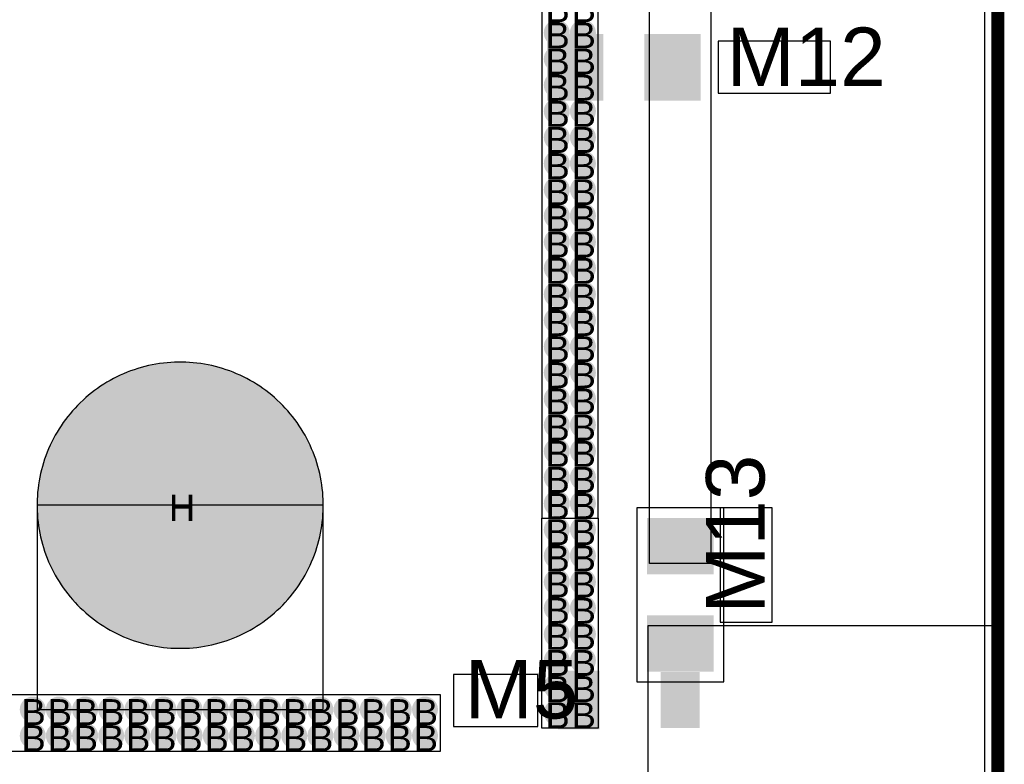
# Model space of a CAD drawing. Header units: millimetres. Extents: x -1.67 to 3.42, y -2.81 to 3.27.
# Tile 29 of 37: x 0.75 to 1.5, y 1.68 to 2.25. Entities that reach past the tile are written whole.
import ezdxf

# ---------------------------------------------------------------- set-up
doc = ezdxf.new("R2010")
doc.units = ezdxf.units.MM
doc.header["$MEASUREMENT"] = 0
for name, color, linetype in [('BottomLayer', 5, 'Continuous'), ('BottomSolder', 6, 'Continuous'), ('DrillDrawing', 1, 'Continuous'), ('Mechanical1', 6, 'Continuous'), ('TopLayer', 1, 'Continuous'), ('TopOverlay', 2, 'Continuous'), ('TopSolder', 216, 'Continuous')]:
    doc.layers.add(name, color=color, linetype=linetype)
doc.styles.add('Arial', font='arial.ttf', dxfattribs={"height": 0.2})

msp = doc.modelspace()

# ---------------------------------------------------------------- hatches: boundary and pattern name
at = {"layer": 'BottomLayer'}
h = msp.add_hatch(color=5, dxfattribs=at)
edge = h.paths.add_edge_path()
edge.add_arc((1.161, 2.23815), 0.01, 0, 360)
h = msp.add_hatch(color=5, dxfattribs=at)
edge = h.paths.add_edge_path()
edge.add_arc((1.1811, 2.23815), 0.01, 0, 360)
h = msp.add_hatch(color=5, dxfattribs=at)
edge = h.paths.add_edge_path()
edge.add_arc((1.161, 2.21805), 0.01, 0, 360)
h = msp.add_hatch(color=5, dxfattribs=at)
edge = h.paths.add_edge_path()
edge.add_arc((1.1811, 2.21805), 0.01, 0, 360)
h = msp.add_hatch(color=5, dxfattribs=at)
edge = h.paths.add_edge_path()
edge.add_arc((1.161, 2.19795), 0.01, 0, 360)
h = msp.add_hatch(color=5, dxfattribs=at)
edge = h.paths.add_edge_path()
edge.add_arc((1.1811, 2.19795), 0.01, 0, 360)
h = msp.add_hatch(color=5, dxfattribs=at)
edge = h.paths.add_edge_path()
edge.add_arc((1.161, 2.17785), 0.01, 0, 360)
h = msp.add_hatch(color=5, dxfattribs=at)
edge = h.paths.add_edge_path()
edge.add_arc((1.1811, 2.17785), 0.01, 0, 360)
h = msp.add_hatch(color=5, dxfattribs=at)
edge = h.paths.add_edge_path()
edge.add_arc((1.161, 2.15775), 0.01, 0, 360)
h = msp.add_hatch(color=5, dxfattribs=at)
edge = h.paths.add_edge_path()
edge.add_arc((1.1811, 2.15775), 0.01, 0, 360)
h = msp.add_hatch(color=5, dxfattribs=at)
edge = h.paths.add_edge_path()
edge.add_arc((1.161, 2.13765), 0.01, 0, 360)
h = msp.add_hatch(color=5, dxfattribs=at)
edge = h.paths.add_edge_path()
edge.add_arc((1.1811, 2.13765), 0.01, 0, 360)
h = msp.add_hatch(color=5, dxfattribs=at)
edge = h.paths.add_edge_path()
edge.add_arc((1.161, 2.11755), 0.01, 0, 360)
h = msp.add_hatch(color=5, dxfattribs=at)
edge = h.paths.add_edge_path()
edge.add_arc((1.1811, 2.11755), 0.01, 0, 360)
h = msp.add_hatch(color=5, dxfattribs=at)
edge = h.paths.add_edge_path()
edge.add_arc((1.161, 2.09745), 0.01, 0, 360)
h = msp.add_hatch(color=5, dxfattribs=at)
edge = h.paths.add_edge_path()
edge.add_arc((1.1811, 2.09745), 0.01, 0, 360)
h = msp.add_hatch(color=5, dxfattribs=at)
edge = h.paths.add_edge_path()
edge.add_arc((1.161, 2.07735), 0.01, 0, 360)
h = msp.add_hatch(color=5, dxfattribs=at)
edge = h.paths.add_edge_path()
edge.add_arc((1.1811, 2.07735), 0.01, 0, 360)
h = msp.add_hatch(color=5, dxfattribs=at)
edge = h.paths.add_edge_path()
edge.add_arc((1.161, 2.05725), 0.01, 0, 360)
h = msp.add_hatch(color=5, dxfattribs=at)
edge = h.paths.add_edge_path()
edge.add_arc((1.1811, 2.05725), 0.01, 0, 360)
h = msp.add_hatch(color=5, dxfattribs=at)
edge = h.paths.add_edge_path()
edge.add_arc((1.161, 2.03715), 0.01, 0, 360)
h = msp.add_hatch(color=5, dxfattribs=at)
edge = h.paths.add_edge_path()
edge.add_arc((1.1811, 2.03715), 0.01, 0, 360)
h = msp.add_hatch(color=5, dxfattribs=at)
edge = h.paths.add_edge_path()
edge.add_arc((1.161, 2.01705), 0.01, 0, 360)
h = msp.add_hatch(color=5, dxfattribs=at)
edge = h.paths.add_edge_path()
edge.add_arc((1.1811, 2.01705), 0.01, 0, 360)
h = msp.add_hatch(color=5, dxfattribs=at)
edge = h.paths.add_edge_path()
edge.add_arc((1.161, 1.99695), 0.01, 0, 360)
h = msp.add_hatch(color=5, dxfattribs=at)
edge = h.paths.add_edge_path()
edge.add_arc((1.1811, 1.99695), 0.01, 0, 360)
h = msp.add_hatch(color=5, dxfattribs=at)
edge = h.paths.add_edge_path()
edge.add_arc((1.161, 1.97685), 0.01, 0, 360)
h = msp.add_hatch(color=5, dxfattribs=at)
edge = h.paths.add_edge_path()
edge.add_arc((1.1811, 1.97685), 0.01, 0, 360)
h = msp.add_hatch(color=5, dxfattribs=at)
edge = h.paths.add_edge_path()
edge.add_arc((1.161, 1.95675), 0.01, 0, 360)
h = msp.add_hatch(color=5, dxfattribs=at)
edge = h.paths.add_edge_path()
edge.add_arc((1.1811, 1.95675), 0.01, 0, 360)
h = msp.add_hatch(color=5, dxfattribs=at)
edge = h.paths.add_edge_path()
edge.add_arc((0.8715, 1.875), 0.0725, 0, 360)
h = msp.add_hatch(color=5, dxfattribs=at)
edge = h.paths.add_edge_path()
edge.add_arc((1.161, 1.93665), 0.01, 0, 360)
h = msp.add_hatch(color=5, dxfattribs=at)
edge = h.paths.add_edge_path()
edge.add_arc((1.1811, 1.93665), 0.01, 0, 360)
h = msp.add_hatch(color=5, dxfattribs=at)
edge = h.paths.add_edge_path()
edge.add_arc((1.161, 1.91655), 0.01, 0, 360)
h = msp.add_hatch(color=5, dxfattribs=at)
edge = h.paths.add_edge_path()
edge.add_arc((1.1811, 1.91655), 0.01, 0, 360)
h = msp.add_hatch(color=5, dxfattribs=at)
edge = h.paths.add_edge_path()
edge.add_arc((1.161, 1.89645), 0.01, 0, 360)
h = msp.add_hatch(color=5, dxfattribs=at)
edge = h.paths.add_edge_path()
edge.add_arc((1.1811, 1.89645), 0.01, 0, 360)
h = msp.add_hatch(color=5, dxfattribs=at)
edge = h.paths.add_edge_path()
edge.add_arc((1.161, 1.87635), 0.01, 0, 360)
h = msp.add_hatch(color=5, dxfattribs=at)
edge = h.paths.add_edge_path()
edge.add_arc((1.1811, 1.87635), 0.01, 0, 360)
h = msp.add_hatch(color=5, dxfattribs=at)
edge = h.paths.add_edge_path()
edge.add_arc((1.161, 1.85625), 0.01, 0, 360)
h = msp.add_hatch(color=5, dxfattribs=at)
edge = h.paths.add_edge_path()
edge.add_arc((1.1811, 1.85625), 0.01, 0, 360)
h = msp.add_hatch(color=5, dxfattribs=at)
edge = h.paths.add_edge_path()
edge.add_arc((1.161, 1.83615), 0.01, 0, 360)
h = msp.add_hatch(color=5, dxfattribs=at)
edge = h.paths.add_edge_path()
edge.add_arc((1.1811, 1.83615), 0.01, 0, 360)
h = msp.add_hatch(color=5, dxfattribs=at)
edge = h.paths.add_edge_path()
edge.add_arc((1.161, 1.81605), 0.01, 0, 360)
h = msp.add_hatch(color=5, dxfattribs=at)
edge = h.paths.add_edge_path()
edge.add_arc((1.1811, 1.81605), 0.01, 0, 360)
h = msp.add_hatch(color=5, dxfattribs=at)
edge = h.paths.add_edge_path()
edge.add_arc((1.161, 1.79595), 0.01, 0, 360)
h = msp.add_hatch(color=5, dxfattribs=at)
edge = h.paths.add_edge_path()
edge.add_arc((1.1811, 1.79595), 0.01, 0, 360)
h = msp.add_hatch(color=5, dxfattribs=at)
edge = h.paths.add_edge_path()
edge.add_arc((1.161, 1.77585), 0.01, 0, 360)
h = msp.add_hatch(color=5, dxfattribs=at)
edge = h.paths.add_edge_path()
edge.add_arc((1.1811, 1.77585), 0.01, 0, 360)
h = msp.add_hatch(color=5, dxfattribs=at)
edge = h.paths.add_edge_path()
edge.add_arc((1.161, 1.75575), 0.01, 0, 360)
h = msp.add_hatch(color=5, dxfattribs=at)
edge = h.paths.add_edge_path()
edge.add_arc((1.1811, 1.75575), 0.01, 0, 360)
h = msp.add_hatch(color=5, dxfattribs=at)
edge = h.paths.add_edge_path()
edge.add_arc((1.161, 1.73565), 0.01, 0, 360)
h = msp.add_hatch(color=5, dxfattribs=at)
edge = h.paths.add_edge_path()
edge.add_arc((1.1811, 1.73565), 0.01, 0, 360)
h = msp.add_hatch(color=5, dxfattribs=at)
edge = h.paths.add_edge_path()
edge.add_arc((0.7582, 1.71793), 0.01, 0, 360)
h = msp.add_hatch(color=5, dxfattribs=at)
edge = h.paths.add_edge_path()
edge.add_arc((0.7783, 1.71793), 0.01, 0, 360)
h = msp.add_hatch(color=5, dxfattribs=at)
edge = h.paths.add_edge_path()
edge.add_arc((0.7984, 1.71793), 0.01, 0, 360)
h = msp.add_hatch(color=5, dxfattribs=at)
edge = h.paths.add_edge_path()
edge.add_arc((0.8185, 1.71793), 0.01, 0, 360)
h = msp.add_hatch(color=5, dxfattribs=at)
edge = h.paths.add_edge_path()
edge.add_arc((0.8386, 1.71793), 0.01, 0, 360)
h = msp.add_hatch(color=5, dxfattribs=at)
edge = h.paths.add_edge_path()
edge.add_arc((0.8587, 1.71793), 0.01, 0, 360)
h = msp.add_hatch(color=5, dxfattribs=at)
edge = h.paths.add_edge_path()
edge.add_arc((0.8788, 1.71793), 0.01, 0, 360)
h = msp.add_hatch(color=5, dxfattribs=at)
edge = h.paths.add_edge_path()
edge.add_arc((0.8989, 1.71793), 0.01, 0, 360)
h = msp.add_hatch(color=5, dxfattribs=at)
edge = h.paths.add_edge_path()
edge.add_arc((0.919, 1.71793), 0.01, 0, 360)
h = msp.add_hatch(color=5, dxfattribs=at)
edge = h.paths.add_edge_path()
edge.add_arc((0.9391, 1.71793), 0.01, 0, 360)
h = msp.add_hatch(color=5, dxfattribs=at)
edge = h.paths.add_edge_path()
edge.add_arc((0.9592, 1.71793), 0.01, 0, 360)
h = msp.add_hatch(color=5, dxfattribs=at)
edge = h.paths.add_edge_path()
edge.add_arc((0.9793, 1.71793), 0.01, 0, 360)
h = msp.add_hatch(color=5, dxfattribs=at)
edge = h.paths.add_edge_path()
edge.add_arc((0.9994, 1.71793), 0.01, 0, 360)
h = msp.add_hatch(color=5, dxfattribs=at)
edge = h.paths.add_edge_path()
edge.add_arc((1.0195, 1.71793), 0.01, 0, 360)
h = msp.add_hatch(color=5, dxfattribs=at)
edge = h.paths.add_edge_path()
edge.add_arc((1.0396, 1.71793), 0.01, 0, 360)
h = msp.add_hatch(color=5, dxfattribs=at)
edge = h.paths.add_edge_path()
edge.add_arc((1.0597, 1.71793), 0.01, 0, 360)
h = msp.add_hatch(color=5, dxfattribs=at)
edge = h.paths.add_edge_path()
edge.add_arc((1.161, 1.71555), 0.01, 0, 360)
h = msp.add_hatch(color=5, dxfattribs=at)
edge = h.paths.add_edge_path()
edge.add_arc((1.1811, 1.71555), 0.01, 0, 360)
h = msp.add_hatch(color=5, dxfattribs=at)
edge = h.paths.add_edge_path()
edge.add_arc((0.7582, 1.69783), 0.01, 0, 360)
h = msp.add_hatch(color=5, dxfattribs=at)
edge = h.paths.add_edge_path()
edge.add_arc((0.7783, 1.69783), 0.01, 0, 360)
h = msp.add_hatch(color=5, dxfattribs=at)
edge = h.paths.add_edge_path()
edge.add_arc((0.7984, 1.69783), 0.01, 0, 360)
h = msp.add_hatch(color=5, dxfattribs=at)
edge = h.paths.add_edge_path()
edge.add_arc((0.8185, 1.69783), 0.01, 0, 360)
h = msp.add_hatch(color=5, dxfattribs=at)
edge = h.paths.add_edge_path()
edge.add_arc((0.8386, 1.69783), 0.01, 0, 360)
h = msp.add_hatch(color=5, dxfattribs=at)
edge = h.paths.add_edge_path()
edge.add_arc((0.8587, 1.69783), 0.01, 0, 360)
h = msp.add_hatch(color=5, dxfattribs=at)
edge = h.paths.add_edge_path()
edge.add_arc((0.8788, 1.69783), 0.01, 0, 360)
h = msp.add_hatch(color=5, dxfattribs=at)
edge = h.paths.add_edge_path()
edge.add_arc((0.8989, 1.69783), 0.01, 0, 360)
h = msp.add_hatch(color=5, dxfattribs=at)
edge = h.paths.add_edge_path()
edge.add_arc((0.919, 1.69783), 0.01, 0, 360)
h = msp.add_hatch(color=5, dxfattribs=at)
edge = h.paths.add_edge_path()
edge.add_arc((0.9391, 1.69783), 0.01, 0, 360)
h = msp.add_hatch(color=5, dxfattribs=at)
edge = h.paths.add_edge_path()
edge.add_arc((0.9592, 1.69783), 0.01, 0, 360)
h = msp.add_hatch(color=5, dxfattribs=at)
edge = h.paths.add_edge_path()
edge.add_arc((0.9793, 1.69783), 0.01, 0, 360)
h = msp.add_hatch(color=5, dxfattribs=at)
edge = h.paths.add_edge_path()
edge.add_arc((0.9994, 1.69783), 0.01, 0, 360)
h = msp.add_hatch(color=5, dxfattribs=at)
edge = h.paths.add_edge_path()
edge.add_arc((1.0195, 1.69783), 0.01, 0, 360)
h = msp.add_hatch(color=5, dxfattribs=at)
edge = h.paths.add_edge_path()
edge.add_arc((1.0396, 1.69783), 0.01, 0, 360)
h = msp.add_hatch(color=5, dxfattribs=at)
edge = h.paths.add_edge_path()
edge.add_arc((1.0597, 1.69783), 0.01, 0, 360)
at = {"layer": 'TopLayer'}
h = msp.add_hatch(color=1, dxfattribs=at)
edge = h.paths.add_edge_path()
edge.add_arc((1.161, 2.23815), 0.01, 0, 360)
h = msp.add_hatch(color=1, dxfattribs=at)
edge = h.paths.add_edge_path()
edge.add_arc((1.1811, 2.23815), 0.01, 0, 360)
for points in [[(1.1586, 2.23311), (1.1886, 2.23311), (1.1886, 2.19011), (1.1586, 2.19011)], [(1.2366, 2.23311), (1.2666, 2.23311), (1.2666, 2.19011), (1.2366, 2.19011)], [(1.23441, 1.8301), (1.23441, 1.8601), (1.27741, 1.8601), (1.27741, 1.8301)], [(1.23441, 1.7521), (1.23441, 1.7821), (1.27741, 1.7821), (1.27741, 1.7521)], [(1.16291, 1.74674), (1.19291, 1.74674), (1.19291, 1.70374), (1.16291, 1.70374)], [(1.24091, 1.74674), (1.27091, 1.74674), (1.27091, 1.70374), (1.24091, 1.70374)]]:
    msp.add_hatch(color=1, dxfattribs=at).paths.add_polyline_path(points)
h = msp.add_hatch(color=1, dxfattribs=at)
edge = h.paths.add_edge_path()
edge.add_arc((1.161, 2.21805), 0.01, 0, 360)
h = msp.add_hatch(color=1, dxfattribs=at)
edge = h.paths.add_edge_path()
edge.add_arc((1.1811, 2.21805), 0.01, 0, 360)
h = msp.add_hatch(color=1, dxfattribs=at)
edge = h.paths.add_edge_path()
edge.add_arc((1.161, 2.19795), 0.01, 0, 360)
h = msp.add_hatch(color=1, dxfattribs=at)
edge = h.paths.add_edge_path()
edge.add_arc((1.1811, 2.19795), 0.01, 0, 360)
h = msp.add_hatch(color=1, dxfattribs=at)
edge = h.paths.add_edge_path()
edge.add_arc((1.161, 2.17785), 0.01, 0, 360)
h = msp.add_hatch(color=1, dxfattribs=at)
edge = h.paths.add_edge_path()
edge.add_arc((1.1811, 2.17785), 0.01, 0, 360)
h = msp.add_hatch(color=1, dxfattribs=at)
edge = h.paths.add_edge_path()
edge.add_arc((1.161, 2.15775), 0.01, 0, 360)
h = msp.add_hatch(color=1, dxfattribs=at)
edge = h.paths.add_edge_path()
edge.add_arc((1.1811, 2.15775), 0.01, 0, 360)
h = msp.add_hatch(color=1, dxfattribs=at)
edge = h.paths.add_edge_path()
edge.add_arc((1.161, 2.13765), 0.01, 0, 360)
h = msp.add_hatch(color=1, dxfattribs=at)
edge = h.paths.add_edge_path()
edge.add_arc((1.1811, 2.13765), 0.01, 0, 360)
h = msp.add_hatch(color=1, dxfattribs=at)
edge = h.paths.add_edge_path()
edge.add_arc((1.161, 2.11755), 0.01, 0, 360)
h = msp.add_hatch(color=1, dxfattribs=at)
edge = h.paths.add_edge_path()
edge.add_arc((1.1811, 2.11755), 0.01, 0, 360)
h = msp.add_hatch(color=1, dxfattribs=at)
edge = h.paths.add_edge_path()
edge.add_arc((1.161, 2.09745), 0.01, 0, 360)
h = msp.add_hatch(color=1, dxfattribs=at)
edge = h.paths.add_edge_path()
edge.add_arc((1.1811, 2.09745), 0.01, 0, 360)
h = msp.add_hatch(color=1, dxfattribs=at)
edge = h.paths.add_edge_path()
edge.add_arc((1.161, 2.07735), 0.01, 0, 360)
h = msp.add_hatch(color=1, dxfattribs=at)
edge = h.paths.add_edge_path()
edge.add_arc((1.1811, 2.07735), 0.01, 0, 360)
h = msp.add_hatch(color=1, dxfattribs=at)
edge = h.paths.add_edge_path()
edge.add_arc((1.161, 2.05725), 0.01, 0, 360)
h = msp.add_hatch(color=1, dxfattribs=at)
edge = h.paths.add_edge_path()
edge.add_arc((1.1811, 2.05725), 0.01, 0, 360)
h = msp.add_hatch(color=1, dxfattribs=at)
edge = h.paths.add_edge_path()
edge.add_arc((1.161, 2.03715), 0.01, 0, 360)
h = msp.add_hatch(color=1, dxfattribs=at)
edge = h.paths.add_edge_path()
edge.add_arc((1.1811, 2.03715), 0.01, 0, 360)
h = msp.add_hatch(color=1, dxfattribs=at)
edge = h.paths.add_edge_path()
edge.add_arc((1.161, 2.01705), 0.01, 0, 360)
h = msp.add_hatch(color=1, dxfattribs=at)
edge = h.paths.add_edge_path()
edge.add_arc((1.1811, 2.01705), 0.01, 0, 360)
h = msp.add_hatch(color=1, dxfattribs=at)
edge = h.paths.add_edge_path()
edge.add_arc((1.161, 1.99695), 0.01, 0, 360)
h = msp.add_hatch(color=1, dxfattribs=at)
edge = h.paths.add_edge_path()
edge.add_arc((1.1811, 1.99695), 0.01, 0, 360)
h = msp.add_hatch(color=1, dxfattribs=at)
edge = h.paths.add_edge_path()
edge.add_arc((1.161, 1.97685), 0.01, 0, 360)
h = msp.add_hatch(color=1, dxfattribs=at)
edge = h.paths.add_edge_path()
edge.add_arc((1.1811, 1.97685), 0.01, 0, 360)
h = msp.add_hatch(color=1, dxfattribs=at)
edge = h.paths.add_edge_path()
edge.add_arc((1.161, 1.95675), 0.01, 0, 360)
h = msp.add_hatch(color=1, dxfattribs=at)
edge = h.paths.add_edge_path()
edge.add_arc((1.1811, 1.95675), 0.01, 0, 360)
h = msp.add_hatch(color=1, dxfattribs=at)
edge = h.paths.add_edge_path()
edge.add_arc((0.8715, 1.875), 0.0725, 0, 360)
h = msp.add_hatch(color=1, dxfattribs=at)
edge = h.paths.add_edge_path()
edge.add_arc((1.161, 1.93665), 0.01, 0, 360)
h = msp.add_hatch(color=1, dxfattribs=at)
edge = h.paths.add_edge_path()
edge.add_arc((1.1811, 1.93665), 0.01, 0, 360)
h = msp.add_hatch(color=1, dxfattribs=at)
edge = h.paths.add_edge_path()
edge.add_arc((1.161, 1.91655), 0.01, 0, 360)
h = msp.add_hatch(color=1, dxfattribs=at)
edge = h.paths.add_edge_path()
edge.add_arc((1.1811, 1.91655), 0.01, 0, 360)
h = msp.add_hatch(color=1, dxfattribs=at)
edge = h.paths.add_edge_path()
edge.add_arc((1.161, 1.89645), 0.01, 0, 360)
h = msp.add_hatch(color=1, dxfattribs=at)
edge = h.paths.add_edge_path()
edge.add_arc((1.1811, 1.89645), 0.01, 0, 360)
h = msp.add_hatch(color=1, dxfattribs=at)
edge = h.paths.add_edge_path()
edge.add_arc((1.161, 1.87635), 0.01, 0, 360)
h = msp.add_hatch(color=1, dxfattribs=at)
edge = h.paths.add_edge_path()
edge.add_arc((1.1811, 1.87635), 0.01, 0, 360)
h = msp.add_hatch(color=1, dxfattribs=at)
edge = h.paths.add_edge_path()
edge.add_arc((1.161, 1.85625), 0.01, 0, 360)
h = msp.add_hatch(color=1, dxfattribs=at)
edge = h.paths.add_edge_path()
edge.add_arc((1.1811, 1.85625), 0.01, 0, 360)
h = msp.add_hatch(color=1, dxfattribs=at)
edge = h.paths.add_edge_path()
edge.add_arc((1.161, 1.83615), 0.01, 0, 360)
h = msp.add_hatch(color=1, dxfattribs=at)
edge = h.paths.add_edge_path()
edge.add_arc((1.1811, 1.83615), 0.01, 0, 360)
h = msp.add_hatch(color=1, dxfattribs=at)
edge = h.paths.add_edge_path()
edge.add_arc((1.161, 1.81605), 0.01, 0, 360)
h = msp.add_hatch(color=1, dxfattribs=at)
edge = h.paths.add_edge_path()
edge.add_arc((1.1811, 1.81605), 0.01, 0, 360)
h = msp.add_hatch(color=1, dxfattribs=at)
edge = h.paths.add_edge_path()
edge.add_arc((1.161, 1.79595), 0.01, 0, 360)
h = msp.add_hatch(color=1, dxfattribs=at)
edge = h.paths.add_edge_path()
edge.add_arc((1.1811, 1.79595), 0.01, 0, 360)
h = msp.add_hatch(color=1, dxfattribs=at)
edge = h.paths.add_edge_path()
edge.add_arc((1.161, 1.77585), 0.01, 0, 360)
h = msp.add_hatch(color=1, dxfattribs=at)
edge = h.paths.add_edge_path()
edge.add_arc((1.1811, 1.77585), 0.01, 0, 360)
h = msp.add_hatch(color=1, dxfattribs=at)
edge = h.paths.add_edge_path()
edge.add_arc((1.161, 1.75575), 0.01, 0, 360)
h = msp.add_hatch(color=1, dxfattribs=at)
edge = h.paths.add_edge_path()
edge.add_arc((1.1811, 1.75575), 0.01, 0, 360)
h = msp.add_hatch(color=1, dxfattribs=at)
edge = h.paths.add_edge_path()
edge.add_arc((1.161, 1.73565), 0.01, 0, 360)
h = msp.add_hatch(color=1, dxfattribs=at)
edge = h.paths.add_edge_path()
edge.add_arc((1.1811, 1.73565), 0.01, 0, 360)
h = msp.add_hatch(color=1, dxfattribs=at)
edge = h.paths.add_edge_path()
edge.add_arc((0.7582, 1.71793), 0.01, 0, 360)
h = msp.add_hatch(color=1, dxfattribs=at)
edge = h.paths.add_edge_path()
edge.add_arc((0.7783, 1.71793), 0.01, 0, 360)
h = msp.add_hatch(color=1, dxfattribs=at)
edge = h.paths.add_edge_path()
edge.add_arc((0.7984, 1.71793), 0.01, 0, 360)
h = msp.add_hatch(color=1, dxfattribs=at)
edge = h.paths.add_edge_path()
edge.add_arc((0.8185, 1.71793), 0.01, 0, 360)
h = msp.add_hatch(color=1, dxfattribs=at)
edge = h.paths.add_edge_path()
edge.add_arc((0.8386, 1.71793), 0.01, 0, 360)
h = msp.add_hatch(color=1, dxfattribs=at)
edge = h.paths.add_edge_path()
edge.add_arc((0.8587, 1.71793), 0.01, 0, 360)
h = msp.add_hatch(color=1, dxfattribs=at)
edge = h.paths.add_edge_path()
edge.add_arc((0.8788, 1.71793), 0.01, 0, 360)
h = msp.add_hatch(color=1, dxfattribs=at)
edge = h.paths.add_edge_path()
edge.add_arc((0.8989, 1.71793), 0.01, 0, 360)
h = msp.add_hatch(color=1, dxfattribs=at)
edge = h.paths.add_edge_path()
edge.add_arc((0.919, 1.71793), 0.01, 0, 360)
h = msp.add_hatch(color=1, dxfattribs=at)
edge = h.paths.add_edge_path()
edge.add_arc((0.9391, 1.71793), 0.01, 0, 360)
h = msp.add_hatch(color=1, dxfattribs=at)
edge = h.paths.add_edge_path()
edge.add_arc((0.9592, 1.71793), 0.01, 0, 360)
h = msp.add_hatch(color=1, dxfattribs=at)
edge = h.paths.add_edge_path()
edge.add_arc((0.9793, 1.71793), 0.01, 0, 360)
h = msp.add_hatch(color=1, dxfattribs=at)
edge = h.paths.add_edge_path()
edge.add_arc((0.9994, 1.71793), 0.01, 0, 360)
h = msp.add_hatch(color=1, dxfattribs=at)
edge = h.paths.add_edge_path()
edge.add_arc((1.0195, 1.71793), 0.01, 0, 360)
h = msp.add_hatch(color=1, dxfattribs=at)
edge = h.paths.add_edge_path()
edge.add_arc((1.0396, 1.71793), 0.01, 0, 360)
h = msp.add_hatch(color=1, dxfattribs=at)
edge = h.paths.add_edge_path()
edge.add_arc((1.0597, 1.71793), 0.01, 0, 360)
h = msp.add_hatch(color=1, dxfattribs=at)
edge = h.paths.add_edge_path()
edge.add_arc((1.161, 1.71555), 0.01, 0, 360)
h = msp.add_hatch(color=1, dxfattribs=at)
edge = h.paths.add_edge_path()
edge.add_arc((1.1811, 1.71555), 0.01, 0, 360)
h = msp.add_hatch(color=1, dxfattribs=at)
edge = h.paths.add_edge_path()
edge.add_arc((0.7582, 1.69783), 0.01, 0, 360)
h = msp.add_hatch(color=1, dxfattribs=at)
edge = h.paths.add_edge_path()
edge.add_arc((0.7783, 1.69783), 0.01, 0, 360)
h = msp.add_hatch(color=1, dxfattribs=at)
edge = h.paths.add_edge_path()
edge.add_arc((0.7984, 1.69783), 0.01, 0, 360)
h = msp.add_hatch(color=1, dxfattribs=at)
edge = h.paths.add_edge_path()
edge.add_arc((0.8185, 1.69783), 0.01, 0, 360)
h = msp.add_hatch(color=1, dxfattribs=at)
edge = h.paths.add_edge_path()
edge.add_arc((0.8386, 1.69783), 0.01, 0, 360)
h = msp.add_hatch(color=1, dxfattribs=at)
edge = h.paths.add_edge_path()
edge.add_arc((0.8587, 1.69783), 0.01, 0, 360)
h = msp.add_hatch(color=1, dxfattribs=at)
edge = h.paths.add_edge_path()
edge.add_arc((0.8788, 1.69783), 0.01, 0, 360)
h = msp.add_hatch(color=1, dxfattribs=at)
edge = h.paths.add_edge_path()
edge.add_arc((0.8989, 1.69783), 0.01, 0, 360)
h = msp.add_hatch(color=1, dxfattribs=at)
edge = h.paths.add_edge_path()
edge.add_arc((0.919, 1.69783), 0.01, 0, 360)
h = msp.add_hatch(color=1, dxfattribs=at)
edge = h.paths.add_edge_path()
edge.add_arc((0.9391, 1.69783), 0.01, 0, 360)
h = msp.add_hatch(color=1, dxfattribs=at)
edge = h.paths.add_edge_path()
edge.add_arc((0.9592, 1.69783), 0.01, 0, 360)
h = msp.add_hatch(color=1, dxfattribs=at)
edge = h.paths.add_edge_path()
edge.add_arc((0.9793, 1.69783), 0.01, 0, 360)
h = msp.add_hatch(color=1, dxfattribs=at)
edge = h.paths.add_edge_path()
edge.add_arc((0.9994, 1.69783), 0.01, 0, 360)
h = msp.add_hatch(color=1, dxfattribs=at)
edge = h.paths.add_edge_path()
edge.add_arc((1.0195, 1.69783), 0.01, 0, 360)
h = msp.add_hatch(color=1, dxfattribs=at)
edge = h.paths.add_edge_path()
edge.add_arc((1.0396, 1.69783), 0.01, 0, 360)
h = msp.add_hatch(color=1, dxfattribs=at)
edge = h.paths.add_edge_path()
edge.add_arc((1.0597, 1.69783), 0.01, 0, 360)
at = {"layer": 'TopSolder'}
for points in [[(1.15354, 2.18602), (1.19685, 2.18602), (1.19685, 2.2372), (1.15354, 2.2372)], [(1.1576, 2.23411), (1.1896, 2.23411), (1.1896, 2.18911), (1.1576, 2.18911)], [(1.27165, 2.2372), (1.22835, 2.2372), (1.22835, 2.18602), (1.27165, 2.18602)], [(1.2356, 2.23411), (1.2676, 2.23411), (1.2676, 2.18911), (1.2356, 2.18911)], [(1.23032, 1.86516), (1.23032, 1.82185), (1.2815, 1.82185), (1.2815, 1.86516)], [(1.23341, 1.8291), (1.23341, 1.8611), (1.27841, 1.8611), (1.27841, 1.8291)], [(1.2815, 1.74705), (1.2815, 1.79035), (1.23032, 1.79035), (1.23032, 1.74705)], [(1.23341, 1.7511), (1.23341, 1.7831), (1.27841, 1.7831), (1.27841, 1.7511)], [(1.16191, 1.74774), (1.19391, 1.74774), (1.19391, 1.70274), (1.16191, 1.70274)]]:
    msp.add_hatch(color=216, dxfattribs=at).paths.add_polyline_path(points)
h = msp.add_hatch(color=216, dxfattribs=at)
edge = h.paths.add_edge_path()
edge.add_arc((0.8715, 1.875), 0.11, 0, 360)

# ---------------------------------------------------------------- linework, layer by layer
at = {"layer": 'BottomLayer'}
msp.add_line((1.4898, 3.2398), (1.4898, 0.0102), dxfattribs=at)
at = {"layer": 'BottomSolder'}
msp.add_line((1.5, 3.25), (1.5, 0), dxfattribs=at)
at = {"layer": 'Mechanical1', "const_width": 0.01}
msp.add_lwpolyline([(1.5, 0), (1.5, 3.25)], dxfattribs=at)
at = {"layer": 'TopLayer'}
for p, q in [((1.27953, 2.74311), (1.27953, 1.8301)), ((1.19291, 1.86516), (1.19291, 2.66437)), ((1.14961, 2.57776), (1.14961, 1.86516)), ((1.23228, 1.8301), (1.23228, 2.37683)), ((0.85287, 1.98342), (0.85004, 1.9829)), ((0.85571, 1.98387), (0.85287, 1.98342)), ((0.85857, 1.98425), (0.85571, 1.98387)), ((0.86143, 1.98455), (0.85857, 1.98425)), ((0.8643, 1.98477), (0.86143, 1.98455)), ((0.86718, 1.98492), (0.8643, 1.98477)), ((0.87006, 1.985), (0.86718, 1.98492)), ((0.8715, 1.985), (0.87006, 1.985)), ((0.87294, 1.985), (0.8715, 1.985)), ((0.87582, 1.98492), (0.87294, 1.985)), ((0.87869, 1.98477), (0.87582, 1.98492)), ((0.88157, 1.98455), (0.87869, 1.98477)), ((0.88443, 1.98425), (0.88157, 1.98455)), ((0.88729, 1.98387), (0.88443, 1.98425)), ((0.89013, 1.98342), (0.88729, 1.98387)), ((0.89296, 1.9829), (0.89013, 1.98342)), ((0.82807, 1.97608), (0.82544, 1.9749)), ((0.83074, 1.97718), (0.82807, 1.97608)), ((0.83342, 1.97821), (0.83074, 1.97718)), ((0.83614, 1.97917), (0.83342, 1.97821)), ((0.83888, 1.98006), (0.83614, 1.97917)), ((0.84164, 1.98088), (0.83888, 1.98006)), ((0.84442, 1.98162), (0.84164, 1.98088)), ((0.84722, 1.9823), (0.84442, 1.98162)), ((0.85004, 1.9829), (0.84722, 1.9823)), ((0.89578, 1.9823), (0.89296, 1.9829)), ((0.89858, 1.98162), (0.89578, 1.9823)), ((0.90136, 1.98088), (0.89858, 1.98162)), ((0.90412, 1.98006), (0.90136, 1.98088)), ((0.90686, 1.97917), (0.90412, 1.98006)), ((0.90958, 1.97821), (0.90686, 1.97917)), ((0.91226, 1.97718), (0.90958, 1.97821)), ((0.91493, 1.97608), (0.91226, 1.97718)), ((0.91756, 1.9749), (0.91493, 1.97608)), ((0.8128, 1.96804), (0.81038, 1.96647)), ((0.81525, 1.96954), (0.8128, 1.96804)), ((0.81775, 1.97098), (0.81525, 1.96954)), ((0.82028, 1.97236), (0.81775, 1.97098)), ((0.82284, 1.97366), (0.82028, 1.97236)), ((0.82544, 1.9749), (0.82284, 1.97366)), ((0.92016, 1.97366), (0.91756, 1.9749)), ((0.92272, 1.97236), (0.92016, 1.97366)), ((0.92525, 1.97098), (0.92272, 1.97236)), ((0.92775, 1.96954), (0.92525, 1.97098)), ((0.9302, 1.96804), (0.92775, 1.96954)), ((0.93262, 1.96647), (0.9302, 1.96804)), ((0.80339, 1.96139), (0.80116, 1.95958)), ((0.80568, 1.96315), (0.80339, 1.96139)), ((0.80801, 1.96484), (0.80568, 1.96315)), ((0.81038, 1.96647), (0.80801, 1.96484)), ((0.93499, 1.96484), (0.93262, 1.96647)), ((0.93732, 1.96315), (0.93499, 1.96484)), ((0.93961, 1.96139), (0.93732, 1.96315)), ((0.94184, 1.95958), (0.93961, 1.96139)), ((0.79474, 1.9538), (0.7927, 1.95176)), ((0.79683, 1.95578), (0.79474, 1.9538)), ((0.79897, 1.95771), (0.79683, 1.95578)), ((0.80116, 1.95958), (0.79897, 1.95771)), ((0.94403, 1.95771), (0.94184, 1.95958)), ((0.94617, 1.95578), (0.94403, 1.95771)), ((0.94826, 1.9538), (0.94617, 1.95578)), ((0.9503, 1.95176), (0.94826, 1.9538)), ((0.78692, 1.94534), (0.78511, 1.94311)), ((0.78879, 1.94753), (0.78692, 1.94534)), ((0.79072, 1.94967), (0.78879, 1.94753)), ((0.7927, 1.95176), (0.79072, 1.94967)), ((0.95228, 1.94967), (0.9503, 1.95176)), ((0.95421, 1.94753), (0.95228, 1.94967)), ((0.95608, 1.94534), (0.95421, 1.94753)), ((0.95789, 1.94311), (0.95608, 1.94534)), ((0.78166, 1.93849), (0.78003, 1.93612)), ((0.78335, 1.94082), (0.78166, 1.93849)), ((0.78511, 1.94311), (0.78335, 1.94082)), ((0.95965, 1.94082), (0.95789, 1.94311)), ((0.96134, 1.93849), (0.95965, 1.94082)), ((0.96297, 1.93612), (0.96134, 1.93849)), ((0.77696, 1.93125), (0.77552, 1.92875)), ((0.77846, 1.9337), (0.77696, 1.93125)), ((0.78003, 1.93612), (0.77846, 1.9337)), ((0.96454, 1.9337), (0.96297, 1.93612)), ((0.96604, 1.93125), (0.96454, 1.9337)), ((0.96748, 1.92875), (0.96604, 1.93125)), ((0.77284, 1.92366), (0.7716, 1.92106)), ((0.77414, 1.92622), (0.77284, 1.92366)), ((0.77552, 1.92875), (0.77414, 1.92622)), ((0.96886, 1.92622), (0.96748, 1.92875)), ((0.97016, 1.92366), (0.96886, 1.92622)), ((0.9714, 1.92106), (0.97016, 1.92366)), ((0.76932, 1.91576), (0.76829, 1.91308)), ((0.77042, 1.91843), (0.76932, 1.91576)), ((0.7716, 1.92106), (0.77042, 1.91843)), ((0.97258, 1.91843), (0.9714, 1.92106)), ((0.97368, 1.91576), (0.97258, 1.91843)), ((0.97471, 1.91308), (0.97368, 1.91576)), ((0.76644, 1.90762), (0.76562, 1.90486)), ((0.76733, 1.91036), (0.76644, 1.90762)), ((0.76829, 1.91308), (0.76733, 1.91036)), ((0.97567, 1.91036), (0.97471, 1.91308)), ((0.97656, 1.90762), (0.97567, 1.91036)), ((0.97738, 1.90486), (0.97656, 1.90762)), ((0.76488, 1.90208), (0.7642, 1.89928)), ((0.76562, 1.90486), (0.76488, 1.90208)), ((0.97812, 1.90208), (0.97738, 1.90486)), ((0.9788, 1.89928), (0.97812, 1.90208)), ((0.76308, 1.89363), (0.76263, 1.89079)), ((0.7636, 1.89646), (0.76308, 1.89363)), ((0.7642, 1.89928), (0.7636, 1.89646)), ((0.9794, 1.89646), (0.9788, 1.89928)), ((0.97992, 1.89363), (0.9794, 1.89646)), ((0.98037, 1.89079), (0.97992, 1.89363)), ((0.76195, 1.88507), (0.76173, 1.88219)), ((0.76225, 1.88793), (0.76195, 1.88507)), ((0.76263, 1.89079), (0.76225, 1.88793)), ((0.98075, 1.88793), (0.98037, 1.89079)), ((0.98105, 1.88507), (0.98075, 1.88793)), ((0.98127, 1.8822), (0.98105, 1.88507)), ((0.76158, 1.87932), (0.7615, 1.87644)), ((0.76173, 1.88219), (0.76158, 1.87932)), ((0.98142, 1.87932), (0.98127, 1.8822)), ((0.9815, 1.87644), (0.98142, 1.87932)), ((0.7615, 1.87644), (0.7615, 1.875)), ((0.7615, 1.875), (0.7615, 1.875)), ((0.7615, 1.875), (0.7615, 1.87356)), ((0.9815, 1.875), (0.7615, 1.875)), ((0.7615, 1.875), (0.7615, 1.71793)), ((0.7615, 1.87356), (0.76158, 1.87068)), ((0.76158, 1.87068), (0.76173, 1.8678)), ((0.98127, 1.8678), (0.98142, 1.87068)), ((0.98142, 1.87068), (0.9815, 1.87356)), ((0.9815, 1.875), (0.9815, 1.87644)), ((0.9815, 1.87356), (0.9815, 1.875)), ((0.9815, 1.875), (0.9815, 1.875)), ((0.9815, 1.875), (0.9815, 1.875)), ((0.9815, 1.71793), (0.9815, 1.875)), ((0.76173, 1.8678), (0.76195, 1.86493)), ((0.76195, 1.86493), (0.76225, 1.86207)), ((0.76225, 1.86207), (0.76263, 1.85921)), ((0.98037, 1.85921), (0.98075, 1.86207)), ((0.98075, 1.86207), (0.98105, 1.86493)), ((0.98105, 1.86493), (0.98127, 1.8678)), ((1.14961, 1.86516), (1.19291, 1.86516)), ((1.14961, 1.70374), (1.14961, 1.86516)), ((1.14961, 1.86516), (1.19291, 1.86516)), ((1.19291, 1.86516), (1.19291, 1.70374)), ((0.76263, 1.85921), (0.76308, 1.85637)), ((0.76308, 1.85637), (0.7636, 1.85354)), ((0.9794, 1.85354), (0.97992, 1.85637)), ((0.97992, 1.85637), (0.98037, 1.85921)), ((0.7636, 1.85354), (0.7642, 1.85072)), ((0.7642, 1.85072), (0.76488, 1.84792)), ((0.76488, 1.84792), (0.76562, 1.84514)), ((0.97738, 1.84514), (0.97812, 1.84792)), ((0.97812, 1.84792), (0.9788, 1.85072)), ((0.9788, 1.85072), (0.9794, 1.85354)), ((0.76562, 1.84514), (0.76644, 1.84238)), ((0.76644, 1.84238), (0.76733, 1.83964)), ((0.76733, 1.83964), (0.76829, 1.83692)), ((0.97471, 1.83692), (0.97567, 1.83964)), ((0.97567, 1.83964), (0.97656, 1.84238)), ((0.97656, 1.84238), (0.97738, 1.84514)), ((0.76829, 1.83692), (0.76932, 1.83424)), ((0.76932, 1.83424), (0.77042, 1.83157)), ((0.77042, 1.83157), (0.7716, 1.82894)), ((0.9714, 1.82894), (0.97258, 1.83157)), ((0.97258, 1.83157), (0.97368, 1.83424)), ((0.97368, 1.83424), (0.97471, 1.83692)), ((0.7716, 1.82894), (0.77284, 1.82634)), ((0.77284, 1.82634), (0.77414, 1.82378)), ((0.96886, 1.82378), (0.97016, 1.82634)), ((0.97016, 1.82634), (0.9714, 1.82894)), ((1.27953, 1.8301), (1.23228, 1.8301)), ((0.77414, 1.82378), (0.77552, 1.82125)), ((0.77552, 1.82125), (0.77696, 1.81875)), ((0.77696, 1.81875), (0.77846, 1.8163)), ((0.96454, 1.8163), (0.96604, 1.81875)), ((0.96604, 1.81875), (0.96748, 1.82125)), ((0.96748, 1.82125), (0.96886, 1.82378)), ((0.77846, 1.8163), (0.78003, 1.81388)), ((0.78003, 1.81388), (0.78166, 1.81151)), ((0.78166, 1.81151), (0.78335, 1.80918)), ((0.78335, 1.80918), (0.78511, 1.80689)), ((0.95789, 1.80689), (0.95965, 1.80918)), ((0.95965, 1.80918), (0.96134, 1.81151)), ((0.96134, 1.81151), (0.96297, 1.81388)), ((0.96297, 1.81388), (0.96454, 1.8163)), ((0.78511, 1.80689), (0.78692, 1.80466)), ((0.78692, 1.80466), (0.78879, 1.80247)), ((0.78879, 1.80247), (0.79072, 1.80033)), ((0.95228, 1.80033), (0.95421, 1.80247)), ((0.95421, 1.80247), (0.95608, 1.80466)), ((0.95608, 1.80466), (0.95789, 1.80689)), ((0.79072, 1.80033), (0.7927, 1.79824)), ((0.7927, 1.79824), (0.79474, 1.7962)), ((0.79474, 1.7962), (0.79683, 1.79422)), ((0.79683, 1.79422), (0.79897, 1.79229)), ((0.94403, 1.79229), (0.94617, 1.79422)), ((0.94617, 1.79422), (0.94826, 1.7962)), ((0.94826, 1.7962), (0.9503, 1.79824)), ((0.9503, 1.79824), (0.95228, 1.80033)), ((0.79897, 1.79229), (0.80116, 1.79042)), ((0.80116, 1.79042), (0.80339, 1.78861)), ((0.80339, 1.78861), (0.80568, 1.78685)), ((0.80568, 1.78685), (0.80801, 1.78516)), ((0.93499, 1.78516), (0.93732, 1.78685)), ((0.93732, 1.78685), (0.93961, 1.78861)), ((0.93961, 1.78861), (0.94184, 1.79042)), ((0.94184, 1.79042), (0.94403, 1.79229)), ((0.80801, 1.78516), (0.81038, 1.78353)), ((0.81038, 1.78353), (0.8128, 1.78196)), ((0.8128, 1.78196), (0.81525, 1.78046)), ((0.81525, 1.78046), (0.81775, 1.77902)), ((0.81775, 1.77902), (0.82028, 1.77764)), ((0.92272, 1.77764), (0.92525, 1.77902)), ((0.92525, 1.77902), (0.92775, 1.78046)), ((0.92775, 1.78046), (0.9302, 1.78196)), ((0.9302, 1.78196), (0.93262, 1.78353)), ((0.93262, 1.78353), (0.93499, 1.78516)), ((1.2313, 1.66437), (1.2313, 1.78248)), ((1.2313, 1.78248), (1.496, 1.78248)), ((1.496, 1.78248), (1.496, 1.46752)), ((0.82028, 1.77764), (0.82284, 1.77634)), ((0.82284, 1.77634), (0.82544, 1.7751)), ((0.82544, 1.7751), (0.82807, 1.77392)), ((0.82807, 1.77392), (0.83074, 1.77282)), ((0.83074, 1.77282), (0.83342, 1.77179)), ((0.83342, 1.77179), (0.83614, 1.77083)), ((0.90686, 1.77083), (0.90958, 1.77179)), ((0.90958, 1.77179), (0.91226, 1.77282)), ((0.91226, 1.77282), (0.91493, 1.77392)), ((0.91493, 1.77392), (0.91756, 1.7751)), ((0.91756, 1.7751), (0.92016, 1.77634)), ((0.92016, 1.77634), (0.92272, 1.77764)), ((0.83614, 1.77083), (0.83888, 1.76994)), ((0.83888, 1.76994), (0.84164, 1.76912)), ((0.84164, 1.76912), (0.84442, 1.76838)), ((0.84442, 1.76838), (0.84722, 1.7677)), ((0.84722, 1.7677), (0.85004, 1.7671)), ((0.85004, 1.7671), (0.85287, 1.76658)), ((0.85287, 1.76658), (0.85571, 1.76613)), ((0.85571, 1.76613), (0.85857, 1.76575)), ((0.85857, 1.76575), (0.86143, 1.76545)), ((0.86143, 1.76545), (0.8643, 1.76523)), ((0.8643, 1.76523), (0.86718, 1.76508)), ((0.86718, 1.76508), (0.87006, 1.765)), ((0.87006, 1.765), (0.8715, 1.765)), ((0.8715, 1.765), (0.87294, 1.765)), ((0.87294, 1.765), (0.87582, 1.76508)), ((0.87582, 1.76508), (0.87869, 1.76523)), ((0.87869, 1.76523), (0.88157, 1.76545)), ((0.88157, 1.76545), (0.88443, 1.76575)), ((0.88443, 1.76575), (0.88729, 1.76613)), ((0.88729, 1.76613), (0.89013, 1.76658)), ((0.89013, 1.76658), (0.89296, 1.7671)), ((0.89296, 1.7671), (0.89578, 1.7677)), ((0.89578, 1.7677), (0.89858, 1.76838)), ((0.89858, 1.76838), (0.90136, 1.76912)), ((0.90136, 1.76912), (0.90412, 1.76994)), ((0.90412, 1.76994), (0.90686, 1.77083)), ((1.07151, 1.72933), (0.3455, 1.72933)), ((1.07151, 1.68602), (1.07151, 1.72933)), ((0.7615, 1.71793), (0.9815, 1.71793)), ((1.19291, 1.70374), (1.14961, 1.70374)), ((0.3455, 1.68602), (1.07151, 1.68602))]:
    msp.add_line(p, q, dxfattribs=at)
at = {"layer": 'TopSolder'}
for p, q in [((1.5, 2.79818), (1.5, 0.775)), ((1.3715, 2.23161), (1.28496, 2.23161)), ((1.28496, 2.23161), (1.28496, 2.19161)), ((1.3715, 2.23161), (1.28496, 2.23161)), ((1.28496, 2.23161), (1.28496, 2.19161)), ((1.3715, 2.19161), (1.3715, 2.23161)), ((1.3715, 2.19161), (1.3715, 2.23161)), ((1.28496, 2.19161), (1.3715, 2.19161)), ((1.28496, 2.19161), (1.3715, 2.19161)), ((1.22244, 1.87303), (1.22244, 1.73917)), ((1.28937, 1.87303), (1.22244, 1.87303)), ((1.3265, 1.87303), (1.22244, 1.87303)), ((1.22244, 1.87303), (1.22244, 1.73917)), ((1.3265, 1.87303), (1.2865, 1.87303)), ((1.2865, 1.87303), (1.2865, 1.785)), ((1.28937, 1.73917), (1.28937, 1.87303)), ((1.3265, 1.785), (1.3265, 1.87303)), ((1.3265, 1.785), (1.3265, 1.87303)), ((1.2865, 1.785), (1.3265, 1.785)), ((1.28937, 1.73917), (1.28937, 1.785)), ((1.28937, 1.785), (1.3265, 1.785)), ((1.1465, 1.745), (1.0815, 1.745)), ((1.0815, 1.745), (1.0815, 1.705)), ((1.1465, 1.745), (1.0815, 1.745)), ((1.0815, 1.745), (1.0815, 1.705)), ((1.1465, 1.705), (1.1465, 1.745)), ((1.1465, 1.705), (1.1465, 1.745)), ((1.22244, 1.73917), (1.28937, 1.73917)), ((1.22244, 1.73917), (1.28937, 1.73917)), ((1.0815, 1.705), (1.1465, 1.705)), ((1.0815, 1.705), (1.1465, 1.705))]:
    msp.add_line(p, q, dxfattribs=at)

# ---------------------------------------------------------------- texts
at = {"layer": 'DrillDrawing', "style": 'Arial'}
for s, p in [('B', (1.15234, 2.24625)), ('B', (1.17244, 2.24625)), ('B', (1.15234, 2.22615)), ('B', (1.17244, 2.22615)), ('B', (1.15234, 2.20605)), ('B', (1.17244, 2.20605)), ('B', (1.15234, 2.18595)), ('B', (1.17244, 2.18595)), ('B', (1.15234, 2.16585)), ('B', (1.17244, 2.16585)), ('B', (1.15234, 2.14575)), ('B', (1.17244, 2.14575)), ('B', (1.15234, 2.12565)), ('B', (1.17244, 2.12565)), ('B', (1.15234, 2.10555)), ('B', (1.17244, 2.10555)), ('B', (1.15234, 2.08545)), ('B', (1.17244, 2.08545)), ('B', (1.15234, 2.06535)), ('B', (1.17244, 2.06535)), ('B', (1.15234, 2.04525)), ('B', (1.17244, 2.04525)), ('B', (1.15234, 2.02515)), ('B', (1.17244, 2.02515)), ('B', (1.15234, 2.00505)), ('B', (1.17244, 2.00505)), ('B', (1.15234, 1.98495)), ('B', (1.17244, 1.98495)), ('B', (1.15234, 1.96485)), ('B', (1.17244, 1.96485)), ('B', (1.15234, 1.94475)), ('B', (1.17244, 1.94475)), ('B', (1.15234, 1.92465)), ('B', (1.17244, 1.92465)), ('B', (1.15234, 1.90455)), ('B', (1.17244, 1.90455)), ('B', (1.15234, 1.88445)), ('B', (1.17244, 1.88445)), ('H', (0.86284, 1.863)), ('B', (1.15234, 1.86435)), ('B', (1.17244, 1.86435)), ('B', (1.15234, 1.84425)), ('B', (1.17244, 1.84425)), ('B', (1.15234, 1.82415)), ('B', (1.17244, 1.82415)), ('B', (1.15234, 1.80405)), ('B', (1.17244, 1.80405)), ('B', (1.15234, 1.78395)), ('B', (1.17244, 1.78395)), ('B', (1.15234, 1.76385)), ('B', (1.17244, 1.76385)), ('B', (1.15234, 1.74375)), ('B', (1.17244, 1.74375)), ('B', (1.15234, 1.72365)), ('B', (1.17244, 1.72365)), ('B', (0.74954, 1.70594)), ('B', (0.76964, 1.70594)), ('B', (0.78974, 1.70594)), ('B', (0.80984, 1.70594)), ('B', (0.82994, 1.70594)), ('B', (0.85004, 1.70594)), ('B', (0.87014, 1.70594)), ('B', (0.89024, 1.70594)), ('B', (0.91034, 1.70594)), ('B', (0.93044, 1.70594)), ('B', (0.95054, 1.70594)), ('B', (0.97064, 1.70594)), ('B', (0.99074, 1.70594)), ('B', (1.01084, 1.70594)), ('B', (1.03094, 1.70594)), ('B', (1.05104, 1.70594)), ('B', (1.15234, 1.70355)), ('B', (1.17244, 1.70355)), ('B', (0.74954, 1.68584)), ('B', (0.76964, 1.68584)), ('B', (0.78974, 1.68584)), ('B', (0.80984, 1.68584)), ('B', (0.82994, 1.68584)), ('B', (0.85004, 1.68584)), ('B', (0.87014, 1.68584)), ('B', (0.89024, 1.68584)), ('B', (0.91034, 1.68584)), ('B', (0.93044, 1.68584)), ('B', (0.95054, 1.68584)), ('B', (0.97064, 1.68584)), ('B', (0.99074, 1.68584)), ('B', (1.01084, 1.68584)), ('B', (1.03094, 1.68584)), ('B', (1.05104, 1.68584))]:
    msp.add_text(s, height=0.02, dxfattribs=at).set_placement(p)
at = {"layer": 'TopOverlay', "style": 'Arial'}
for s, p in [('M12', (1.2915, 2.19716)), ('M5', (1.09021, 1.7111))]:
    msp.add_text(s, height=0.045, dxfattribs=at).set_placement(p)
msp.add_text('M13', height=0.045, rotation=90, dxfattribs=at).set_placement((1.32071, 1.79153))

doc.saveas('drawing.dxf')
